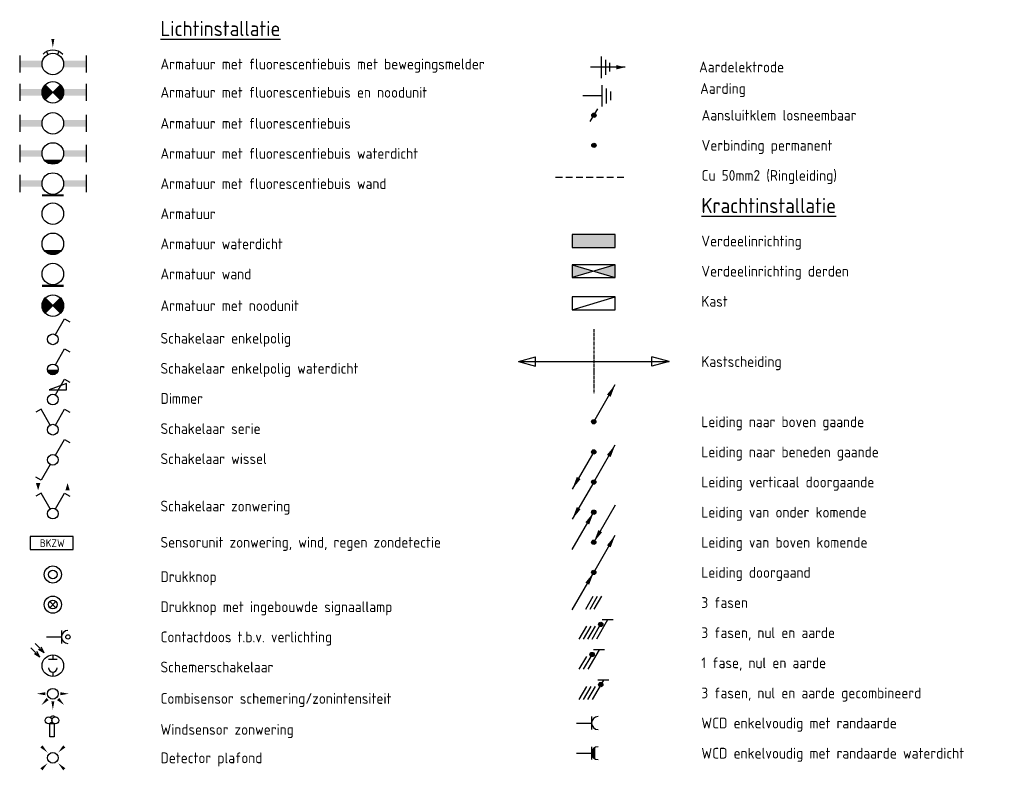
# Model space of a CAD drawing. Extents: x 177 to 57912, y -739 to 34723.
# Tile 2 of 4: x 307 to 23178, y 16803 to 34244. Entities that reach past the tile are written whole.
import ezdxf
from ezdxf.enums import TextEntityAlignment as Align

# ---------------------------------------------------------------- set-up
doc = ezdxf.new("R2010")
doc.units = 0
doc.header["$LTSCALE"] = 50
doc.linetypes.add('CENTER', pattern=[2, 1.25, -0.25, 0.25, -0.25])
doc.linetypes.add('HIDDEN2', pattern=[4.7625, 3.175, -1.5875])
doc.layers.get('0').update_dxf_attribs({"linetype": 'CONTINUOUS'})
for name, color, linetype in [('EL6112--', 3, 'CONTINUOUS'), ('EL6114--', 3, 'CONTINUOUS'), ('EL6121--', 3, 'CONTINUOUS'), ('EL6122--', 3, 'CONTINUOUS'), ('EL6212--', 3, 'CONTINUOUS'), ('EL6212--_S', 4, 'CONTINUOUS'), ('EL6222--', 3, 'CONTINUOUS'), ('EL6223--', 3, 'CONTINUOUS'), ('EL6311--', 3, 'CONTINUOUS'), ('EL6312--', 3, 'CONTINUOUS'), ('EL6511--', 3, 'CONTINUOUS')]:
    doc.layers.add(name, color=color, linetype=linetype)
doc.styles.add('BURO-018', font='ISO.shx', dxfattribs={"height": 1.8})
doc.styles.add('BURO-025', font='ISO.shx', dxfattribs={"height": 2.5})
doc.styles.add('BURO-035', font='ISO.shx', dxfattribs={"height": 3.5})

# ---------------------------------------------------------------- blocks, each defined once
blk = doc.blocks.new('1115B3A')
at = {"color": 0, "linetype": 'Continuous'}
blk.add_circle((0, 0), 2.5, dxfattribs=at)
at = {"color": 0, "linetype": 'Continuous', "style": 'BURO-018'}
for tag, p in [('E_GKAST', (0, 8)), ('E_GROEP', (0, 5)), ('E_SGROEP', (4.5, 5)), ('E_ARMCODE', (0, 0)), ('E_SLET', (4.5, -1))]:
    blk.add_attdef(tag, text='', height=1.8, dxfattribs=at).set_placement(p, align=Align.MIDDLE)
blk = doc.blocks.new('CB-1115B61540-002')
at = {"color": 0}
for p, q in [((-7.7, 2), (-7.7, -2)), ((7.7, 2), (7.7, -2))]:
    blk.add_line(p, q, dxfattribs=at)
at = {"color": 0, "linetype": 'Continuous', "const_width": 0.5}
blk.add_lwpolyline([(-2.5, -2.75), (2.5, -2.75)], dxfattribs=at)
at = {"color": 0, "linetype": 'Continuous'}
blk.add_circle((0, 0), 2.5, dxfattribs=at)
at = {"color": 0}
for points in [[(-2.5, 0.75), (-7.7, 0.75), (-2.5, -0.75), (-7.7, -0.75)], [(2.5, 0.75), (7.7, 0.75), (2.5, -0.75), (7.7, -0.75)]]:
    blk.add_solid(points, dxfattribs=at)
at = {"color": 0, "linetype": 'Continuous', "style": 'BURO-018'}
for tag, p in [('E_GKAST', (0, 8)), ('E_GROEP', (0, 5)), ('E_SGROEP', (4.5, 5)), ('E_ARMCODE', (0, 0)), ('E_SLET', (4.5, -3))]:
    blk.add_attdef(tag, text='', height=1.8, dxfattribs=at).set_placement(p, align=Align.MIDDLE)
blk = doc.blocks.new('1115B61540')
at = {"color": 0}
for p, q in [((-7.7, 2), (-7.7, -2)), ((7.7, 2), (7.7, -2))]:
    blk.add_line(p, q, dxfattribs=at)
at = {"color": 0, "linetype": 'Continuous'}
blk.add_circle((0, 0), 2.5, dxfattribs=at)
at = {"color": 0}
for points in [[(-2.5, 0.75), (-7.7, 0.75), (-2.5, -0.75), (-7.7, -0.75)], [(2.5, 0.75), (7.7, 0.75), (2.5, -0.75), (7.7, -0.75)]]:
    blk.add_solid(points, dxfattribs=at)
at = {"color": 0, "linetype": 'Continuous', "style": 'BURO-018'}
for tag, p in [('E_GKAST', (0, 8)), ('E_GROEP', (0, 5)), ('E_SGROEP', (4.5, 5)), ('E_ARMCODE', (0, 0)), ('E_SLET', (4.5, -3))]:
    blk.add_attdef(tag, text='', height=1.8, dxfattribs=at).set_placement(p, align=Align.MIDDLE)
blk = doc.blocks.new('CB-1115B61540-006')
at = {"color": 0}
for p, q in [((-7.7, 2), (-7.7, -2)), ((7.7, 2), (7.7, -2))]:
    blk.add_line(p, q, dxfattribs=at)
at = {"color": 0, "linetype": 'Continuous'}
for p, q in [((1.88, -1.65), (-1.88, -1.65)), ((1.68, -1.85), (-1.68, -1.85)), ((1.43, -2.05), (-1.43, -2.05)), ((1.09, -2.25), (-1.09, -2.25)), ((0.5, -2.45), (-0.5, -2.45))]:
    blk.add_line(p, q, dxfattribs=at)
blk.add_circle((0, 0), 2.5, dxfattribs=at)
at = {"color": 0}
for points in [[(-2.5, 0.75), (-7.7, 0.75), (-2.5, -0.75), (-7.7, -0.75)], [(2.5, 0.75), (7.7, 0.75), (2.5, -0.75), (7.7, -0.75)]]:
    blk.add_solid(points, dxfattribs=at)
at = {"color": 0, "linetype": 'Continuous', "style": 'BURO-018'}
for tag, p in [('E_GKAST', (0, 8)), ('E_GROEP', (0, 5)), ('E_SGROEP', (4.5, 5)), ('E_ARMCODE', (0, 0)), ('E_SLET', (4.5, -3))]:
    blk.add_attdef(tag, text='', height=1.8, dxfattribs=at).set_placement(p, align=Align.MIDDLE)
blk = doc.blocks.new('CB-1115B3A-005')
at = {"color": 0, "linetype": 'Continuous'}
for p, q in [((1.88, -1.65), (-1.88, -1.65)), ((1.68, -1.85), (-1.68, -1.85)), ((1.43, -2.05), (-1.43, -2.05)), ((1.09, -2.25), (-1.09, -2.25)), ((0.5, -2.45), (-0.5, -2.45))]:
    blk.add_line(p, q, dxfattribs=at)
blk.add_circle((0, 0), 2.5, dxfattribs=at)
at = {"color": 0, "linetype": 'Continuous', "style": 'BURO-018'}
for tag, p in [('E_GKAST', (0, 8)), ('E_GROEP', (0, 5)), ('E_SGROEP', (4.5, 5)), ('E_ARMCODE', (0, 0)), ('E_SLET', (4.5, -1))]:
    blk.add_attdef(tag, text='', height=1.8, dxfattribs=at).set_placement(p, align=Align.MIDDLE)
blk = doc.blocks.new('CB-1115B3A-006')
at = {"color": 0, "linetype": 'Continuous', "const_width": 0.5}
blk.add_lwpolyline([(-2.5, -2.75), (2.5, -2.75)], dxfattribs=at)
at = {"color": 0, "linetype": 'Continuous'}
blk.add_circle((0, 0), 2.5, dxfattribs=at)
at = {"color": 0, "linetype": 'Continuous', "style": 'BURO-018'}
for tag, p in [('E_GKAST', (0, 8)), ('E_GROEP', (0, 5)), ('E_SGROEP', (4.5, 5)), ('E_ARMCODE', (0, 0)), ('E_SLET', (4.5, -1))]:
    blk.add_attdef(tag, text='', height=1.8, dxfattribs=at).set_placement(p, align=Align.MIDDLE)
blk = doc.blocks.new('1114A1')
at = {"color": 0, "linetype": 'Continuous'}
for p, q in [((0.62, 3.33), (2.74, 7)), ((2.74, 7), (3.95, 6.3))]:
    blk.add_line(p, q, dxfattribs=at)
blk.add_circle((0, 2.25), 1.25, dxfattribs=at)
at = {"color": 0, "linetype": 'Continuous', "style": 'BURO-018'}
for tag, p in [('E_SLET1', (3.36, 9)), ('E_GROEP', (0, 0)), ('E_GKAST', (0, 0))]:
    blk.add_attdef(tag, text='', height=1.8, dxfattribs=at).set_placement(p, align=Align.MIDDLE)
at = {"color": 0, "linetype": 'Continuous', "style": 'BURO-018', "flags": 1}
for tag in ['E_MATCODE', 'E_SGROEP']:
    blk.add_attdef(tag, text='', height=1.8, dxfattribs=at).set_placement((0, 0), align=Align.MIDDLE)
blk = doc.blocks.new('CB-1114A1-002')
at = {"color": 0, "linetype": 'Continuous'}
for p, q in [((0.62, 3.33), (2.74, 7)), ((2.74, 7), (3.95, 6.3)), ((1.22, 2), (-1.22, 2)), ((1.17, 1.8), (-1.17, 1.8)), ((1.07, 1.6), (-1.07, 1.6)), ((0.92, 1.4), (-0.92, 1.4)), ((0.68, 1.2), (-0.68, 1.2))]:
    blk.add_line(p, q, dxfattribs=at)
blk.add_circle((0, 2.25), 1.25, dxfattribs=at)
at = {"color": 0, "linetype": 'Continuous', "style": 'BURO-018'}
for tag, p in [('E_SLET1', (3.36, 9)), ('E_GROEP', (0, 0)), ('E_GKAST', (0, 0))]:
    blk.add_attdef(tag, text='', height=1.8, dxfattribs=at).set_placement(p, align=Align.MIDDLE)
at = {"color": 0, "linetype": 'Continuous', "style": 'BURO-018', "flags": 1}
for tag in ['E_MATCODE', 'E_SGROEP']:
    blk.add_attdef(tag, text='', height=1.8, dxfattribs=at).set_placement((0, 0), align=Align.MIDDLE)
blk = doc.blocks.new('CB-1114A1-001')
at = {"color": 0, "linetype": 'Continuous'}
for p, q in [((0.62, 3.33), (2.74, 7)), ((2.74, 7), (3.95, 6.3)), ((3.15, 6), (-0.85, 4.5)), ((3.15, 4.5), (3.15, 6)), ((-0.85, 4.5), (3.15, 4.5))]:
    blk.add_line(p, q, dxfattribs=at)
blk.add_circle((0, 2.25), 1.25, dxfattribs=at)
at = {"color": 0, "linetype": 'Continuous', "style": 'BURO-018'}
for tag, p in [('E_SLET1', (3.36, 9)), ('E_GROEP', (0, 0)), ('E_GKAST', (0, 0))]:
    blk.add_attdef(tag, text='', height=1.8, dxfattribs=at).set_placement(p, align=Align.MIDDLE)
at = {"color": 0, "linetype": 'Continuous', "style": 'BURO-018', "flags": 1}
for tag in ['E_MATCODE', 'E_SGROEP']:
    blk.add_attdef(tag, text='', height=1.8, dxfattribs=at).set_placement((0, 0), align=Align.MIDDLE)
blk = doc.blocks.new('E00406')
at = {"color": 0, "linetype": 'Continuous'}
for p, q in [((-1.5, 4.5), (1.5, 4.5)), ((0, 1), (0, 4.5))]:
    blk.add_line(p, q, dxfattribs=at)
blk.add_circle((0, 6), 0.5, dxfattribs=at)
blk.add_arc((0, 6), 1.5, 180, 0, dxfattribs=at)
at = {"color": 0, "linetype": 'Continuous', "style": 'BURO-018', "flags": 1}
for tag, p in [('E_VERMCODE', (30, 13.5)), ('E_MATCODE', (0, 0))]:
    blk.add_attdef(tag, text='', height=1.8, dxfattribs=at).set_placement(p, align=Align.MIDDLE)
at = {"color": 0, "linetype": 'Continuous', "style": 'BURO-018'}
for tag, p in [('E_GKAST', (0, 11)), ('E_GROEP', (0, 8)), ('E_SGROEP', (4.5, 8)), ('E_SLET1', (3.5, 5))]:
    blk.add_attdef(tag, text='', height=1.8, dxfattribs=at).set_placement(p, align=Align.MIDDLE)
blk = doc.blocks.new('111406')
at = {"color": 0, "linetype": 'Continuous'}
for p, q in [((0.62, 3.33), (2.74, 7)), ((2.74, 7), (3.95, 6.3)), ((-0.62, 1.17), (-2.74, -2.5)), ((-2.74, -2.5), (-3.95, -1.8))]:
    blk.add_line(p, q, dxfattribs=at)
blk.add_circle((0, 2.25), 1.25, dxfattribs=at)
at = {"color": 0, "linetype": 'Continuous', "style": 'BURO-018'}
for tag, p in [('E_SLET1', (3.42, 9)), ('E_GROEP', (0, 0)), ('E_GKAST', (0, 0))]:
    blk.add_attdef(tag, text='', height=1.8, dxfattribs=at).set_placement(p, align=Align.MIDDLE)
at = {"color": 0, "linetype": 'Continuous', "style": 'BURO-018', "flags": 1}
for tag in ['E_MATCODE', 'E_SGROEP']:
    blk.add_attdef(tag, text='', height=1.8, dxfattribs=at).set_placement((0, 0), align=Align.MIDDLE)
blk = doc.blocks.new('111405')
at = {"color": 0, "linetype": 'Continuous'}
for p, q in [((-2.74, 7), (-3.95, 6.3)), ((-0.62, 3.33), (-2.74, 7)), ((0.62, 3.33), (2.74, 7)), ((2.74, 7), (3.95, 6.3))]:
    blk.add_line(p, q, dxfattribs=at)
blk.add_circle((0, 2.25), 1.25, dxfattribs=at)
at = {"color": 0, "linetype": 'Continuous', "style": 'BURO-018'}
for tag, p in [('E_SLET1', (-3.42, 9)), ('E_SLET2', (3.42, 9)), ('E_GROEP', (0, 0)), ('E_GKAST', (0, 0))]:
    blk.add_attdef(tag, text='', height=1.8, dxfattribs=at).set_placement(p, align=Align.MIDDLE)
at = {"color": 0, "linetype": 'Continuous', "style": 'BURO-018', "flags": 1}
for tag in ['E_MATCODE', 'E_SGROEP']:
    blk.add_attdef(tag, text='', height=1.8, dxfattribs=at).set_placement((0, 0), align=Align.MIDDLE)
blk = doc.blocks.new('111410')
at = {"color": 0, "linetype": 'Continuous'}
for radius in [2, 1]:
    blk.add_circle((0, 3), radius, dxfattribs=at)
at = {"color": 0, "linetype": 'Continuous', "style": 'BURO-018'}
for tag, p in [('E_SLET1', (0, 7)), ('E_GROEP', (0, 0)), ('E_GKAST', (0, 0))]:
    blk.add_attdef(tag, text='', height=1.8, dxfattribs=at).set_placement(p, align=Align.MIDDLE)
at = {"color": 0, "linetype": 'Continuous', "style": 'BURO-018', "flags": 1}
for tag in ['E_MATCODE', 'E_SGROEP']:
    blk.add_attdef(tag, text='', height=1.8, dxfattribs=at).set_placement((0, 0), align=Align.MIDDLE)
blk = doc.blocks.new('111411')
at = {"color": 0, "linetype": 'Continuous'}
for p, q in [((-0.71, 3.71), (0.71, 2.29)), ((-0.71, 2.29), (0.71, 3.71))]:
    blk.add_line(p, q, dxfattribs=at)
for radius in [2, 1]:
    blk.add_circle((0, 3), radius, dxfattribs=at)
at = {"color": 0, "linetype": 'Continuous', "style": 'BURO-018'}
for tag, p in [('E_SLET1', (0, 7)), ('E_GROEP', (0, 0)), ('E_GKAST', (0, 0))]:
    blk.add_attdef(tag, text='', height=1.8, dxfattribs=at).set_placement(p, align=Align.MIDDLE)
at = {"color": 0, "linetype": 'Continuous', "style": 'BURO-018', "flags": 1}
for tag in ['E_MATCODE', 'E_SGROEP']:
    blk.add_attdef(tag, text='', height=1.8, dxfattribs=at).set_placement((0, 0), align=Align.MIDDLE)
blk = doc.blocks.new('0514A2')
at = {"color": 0, "linetype": 'Continuous'}
for p, q in [((-5.12, 7.62), (-3, 5.5)), ((-4.12, 8.62), (-2, 6.5)), ((-2, 6.5), (-3.3, 7.25)), ((-2, 6.5), (-2.75, 7.8)), ((-3, 5.5), (-4.3, 6.25)), ((-3, 5.5), (-3.75, 6.8)), ((-1, 5), (1, 5)), ((0, 6), (0, 5)), ((0, 2), (0, 1))]:
    blk.add_line(p, q, dxfattribs=at)
blk.add_circle((0, 3.5), 2.5, dxfattribs=at)
blk.add_arc((0, 3), 1, 180, 0, dxfattribs=at)
at = {"color": 0, "linetype": 'Continuous', "style": 'BURO-018'}
for tag, p in [('E_SLET1', (0, 8)), ('E_GROEP', (0, 0)), ('E_GKAST', (0, 0))]:
    blk.add_attdef(tag, text='', height=1.8, dxfattribs=at).set_placement(p, align=Align.MIDDLE)
at = {"color": 0, "linetype": 'Continuous', "style": 'BURO-018', "flags": 1}
for tag in ['E_MATCODE', 'E_SGROEP']:
    blk.add_attdef(tag, text='', height=1.8, dxfattribs=at).set_placement((0, 0), align=Align.MIDDLE)
blk = doc.blocks.new('E00411')
at = {"color": 0, "linetype": 'Continuous'}
blk.add_circle((0, 0), 1.25, dxfattribs=at)
for points in [[(-2.89, 2.4), (-2.4, 2.89), (-1.24, 1.24)], [(2.4, 2.89), (2.89, 2.4), (1.24, 1.24)], [(-2.4, -2.89), (-2.89, -2.4), (-1.24, -1.24)], [(2.89, -2.4), (2.4, -2.89), (1.24, -1.24)]]:
    blk.add_solid(points, dxfattribs=at)
at = {"color": 0, "linetype": 'Continuous', "style": 'BURO-018'}
for tag, p in [('E_GKAST', (0, 8)), ('E_GROEP', (0, 5)), ('E_SLET1', (4.5, 2)), ('E_GROEP', (0, 0)), ('E_GKAST', (0, 0))]:
    blk.add_attdef(tag, text='', height=1.8, dxfattribs=at).set_placement(p, align=Align.MIDDLE)
at = {"color": 0, "linetype": 'Continuous', "style": 'BURO-018', "flags": 1}
for tag, p in [('E_SGROEP', (4.5, 5)), ('E_MATCODE', (0, 0)), ('E_SGROEP', (0, 0))]:
    blk.add_attdef(tag, text='', height=1.8, dxfattribs=at).set_placement(p, align=Align.MIDDLE)
blk = doc.blocks.new('1116A4C')
at = {"color": 0, "linetype": 'Continuous'}
for p, q in [((-5, 4), (-5, 1)), ((5, 4), (-5, 4)), ((5, 1), (5, 4)), ((-5, 1), (5, 1))]:
    blk.add_line(p, q, dxfattribs=at)
blk.add_solid([(-5, 4), (-5, 1), (5, 4), (5, 1)], dxfattribs=at)
at = {"color": 0, "linetype": 'Continuous', "style": 'BURO-018'}
for tag, p in [('E_GKAST', (0, 15)), ('E_GROEP', (0, 9)), ('E_SGROEP', (4.5, 9)), ('E_KAST', (0, 6))]:
    blk.add_attdef(tag, text='', height=1.8, dxfattribs=at).set_placement(p, align=Align.MIDDLE)
at = {"color": 0, "linetype": 'Continuous', "style": 'BURO-018', "flags": 1}
blk.add_attdef('E_MATCODE', text='', height=1.8, dxfattribs=at).set_placement((0, 0), align=Align.MIDDLE)
blk = doc.blocks.new('1116A4B')
at = {"color": 0, "linetype": 'Continuous'}
for p, q in [((-5, 4), (-5, 1)), ((5, 4), (-5, 4)), ((-5, 4), (5, 1)), ((5, 4), (-5, 1)), ((5, 1), (5, 4)), ((-5, 1), (5, 1))]:
    blk.add_line(p, q, dxfattribs=at)
for points in [[(-5, 4), (0, 2.5), (-5, 1)], [(5, 4), (0, 2.5), (5, 1)]]:
    blk.add_solid(points, dxfattribs=at)
at = {"color": 0, "linetype": 'Continuous', "style": 'BURO-018'}
for tag, p in [('E_GKAST', (0, 15)), ('E_GROEP', (0, 9)), ('E_SGROEP', (4.5, 9)), ('E_KAST', (0, 6))]:
    blk.add_attdef(tag, text='', height=1.8, dxfattribs=at).set_placement(p, align=Align.MIDDLE)
at = {"color": 0, "linetype": 'Continuous', "style": 'BURO-018', "flags": 1}
blk.add_attdef('E_MATCODE', text='', height=1.8, dxfattribs=at).set_placement((0, 0), align=Align.MIDDLE)
blk = doc.blocks.new('E00160')
at = {"color": 0, "linetype": 'Continuous'}
for p, q in [((-17.5, 0), (-13.5, 1.07)), ((-17.5, 0), (17.5, 0)), ((-17.5, 0), (-13.5, -1.07)), ((-13.5, -1.07), (-13.5, 1.07)), ((17.5, 0), (13.5, 1.07)), ((13.5, -1.07), (13.5, 1.07)), ((17.5, 0), (13.5, -1.07))]:
    blk.add_line(p, q, dxfattribs=at)
at = {"color": 0, "linetype": 'Continuous', "style": 'BURO-035'}
for tag, p in [('E_TEXT2', (-22.5, 0)), ('E_TEXT1', (22.5, 0))]:
    blk.add_attdef(tag, text='', height=3.5, dxfattribs=at).set_placement(p, align=Align.MIDDLE)
blk = doc.blocks.new('111201')
at = {"color": 0, "linetype": 'Continuous'}
blk.add_line((0, 0), (5, 8.66), dxfattribs=at)
blk.add_lwpolyline([(5, 8.66, 0, 1, 0), (3.5, 6.06, 1, 1, 0)], format="xyseb", dxfattribs=at)
at = {"color": 0, "const_width": 0.5}
blk.add_lwpolyline([(-0.25, 0, 1), (0.25, 0, 1)], format="xyb", close=True, dxfattribs=at)
at = {"color": 0, "linetype": 'Continuous'}
blk.add_circle((0, 0), 0.5, dxfattribs=at)
blk = doc.blocks.new('111202')
at = {"color": 0, "linetype": 'Continuous'}
blk.add_line((0, 0), (-5, -8.66), dxfattribs=at)
at = {"color": 0, "const_width": 0.5}
blk.add_lwpolyline([(-0.25, 0, 1), (0.25, 0, 1)], format="xyb", close=True, dxfattribs=at)
at = {"color": 0, "linetype": 'Continuous'}
blk.add_lwpolyline([(-5, -8.66, 0, 1, 0), (-3.5, -6.06, 1, 1, 0)], format="xyseb", dxfattribs=at)
blk.add_circle((0, 0), 0.5, dxfattribs=at)
blk = doc.blocks.new('111203')
at = {"color": 0, "linetype": 'Continuous'}
for q in [(5, 8.66), (-5, -8.66)]:
    blk.add_line((0, 0), q, dxfattribs=at)
for points in [[(5, 8.66, 0, 1, 0), (3.5, 6.06, 1, 1, 0)], [(-5, -8.66, 0, 1, 0), (-3.5, -6.06, 1, 1, 0)]]:
    blk.add_lwpolyline(points, format="xyseb", dxfattribs=at)
at = {"color": 0, "const_width": 0.5}
blk.add_lwpolyline([(-0.25, 0, 1), (0.25, 0, 1)], format="xyb", close=True, dxfattribs=at)
at = {"color": 0, "linetype": 'Continuous'}
blk.add_circle((0, 0), 0.5, dxfattribs=at)
blk = doc.blocks.new('E00427')
at = {"color": 0, "linetype": 'Continuous'}
blk.add_line((-5, -8.66), (0, 0), dxfattribs=at)
blk.add_lwpolyline([(0, 0, 0, 1, 0), (-1.5, -2.6, 1, 1, 0)], format="xyseb", dxfattribs=at)
at = {"color": 0, "const_width": 0.5}
blk.add_lwpolyline([(-0.25, 0, 1), (0.25, 0, 1)], format="xyb", close=True, dxfattribs=at)
at = {"color": 0, "linetype": 'Continuous'}
blk.add_circle((0, 0), 0.5, dxfattribs=at)
blk = doc.blocks.new('E00428')
at = {"color": 0, "linetype": 'Continuous'}
blk.add_line((5, 8.66), (0, 0), dxfattribs=at)
blk.add_lwpolyline([(0, 0, 0, 1, 0), (1.5, 2.6, 1, 1, 0)], format="xyseb", dxfattribs=at)
at = {"color": 0, "const_width": 0.5}
blk.add_lwpolyline([(0.25, 0, 1), (-0.25, 0, 1)], format="xyb", close=True, dxfattribs=at)
at = {"color": 0, "linetype": 'Continuous'}
blk.add_circle((0, 0), 0.5, dxfattribs=at)
blk = doc.blocks.new('E00429')
at = {"color": 0, "linetype": 'Continuous'}
for p, q in [((0, 0), (5, 8.66)), ((-5, -8.66), (0, 0))]:
    blk.add_line(p, q, dxfattribs=at)
for points in [[(5, 8.66, 0, 1, 0), (3.5, 6.06, 1, 1, 0)], [(0, 0, 0, 1, 0), (-1.5, -2.6, 1, 1, 0)]]:
    blk.add_lwpolyline(points, format="xyseb", dxfattribs=at)
at = {"color": 0, "const_width": 0.5}
blk.add_lwpolyline([(-0.25, 0, 1), (0.25, 0, 1)], format="xyb", close=True, dxfattribs=at)
at = {"color": 0, "linetype": 'Continuous'}
blk.add_circle((0, 0), 0.5, dxfattribs=at)
blk = doc.blocks.new('030102')
at = {"color": 0, "linetype": 'Continuous'}
for p, q in [((1.5, 0.13), (-1.5, 1.87)), ((1.5, -0.87), (-1.5, 0.87)), ((1.5, -1.87), (-1.5, -0.13))]:
    blk.add_line(p, q, dxfattribs=at)
blk = doc.blocks.new('111104')
at = {"color": 0, "linetype": 'Continuous'}
for p, q in [((-3, 6.98), (-3, 4.48)), ((-3, 5.73), (1.5, 3.13)), ((1.5, 2.13), (-1.5, 3.87)), ((1.5, 1.13), (-1.5, 2.87)), ((1.5, 0.13), (-1.5, 1.87)), ((1.5, -0.87), (-1.5, 0.87))]:
    blk.add_line(p, q, dxfattribs=at)
at = {"color": 0, "linetype": 'Continuous', "const_width": 0.5}
blk.add_lwpolyline([(-1.68, 4.12, 1), (-2.18, 4.12, 1)], format="xyb", close=True, dxfattribs=at)
at = {"color": 0, "linetype": 'Continuous'}
blk.add_circle((-1.93, 4.12), 0.5, dxfattribs=at)
at = {"color": 0, "linetype": 'Continuous', "style": 'BURO-018', "flags": 1}
blk.add_attdef('E_MATCODE', text='', height=1.8, dxfattribs=at).set_placement((0, 0), align=Align.MIDDLE)
blk = doc.blocks.new('111104A')
at = {"color": 0, "linetype": 'Continuous'}
for p, q in [((-3, 4.98), (-3, 2.48)), ((-3, 3.73), (1.5, 1.13)), ((1.5, 0.13), (-1.5, 1.87)), ((1.5, -0.87), (-1.5, 0.87))]:
    blk.add_line(p, q, dxfattribs=at)
at = {"color": 0, "linetype": 'Continuous', "const_width": 0.5}
blk.add_lwpolyline([(-1.68, 2.12, 1), (-2.18, 2.12, 1)], format="xyb", close=True, dxfattribs=at)
at = {"color": 0, "linetype": 'Continuous'}
blk.add_circle((-1.93, 2.12), 0.5, dxfattribs=at)
at = {"color": 0, "linetype": 'Continuous', "style": 'BURO-018', "flags": 1}
blk.add_attdef('E_MATCODE', text='', height=1.8, dxfattribs=at).set_placement((0, 0), align=Align.MIDDLE)
blk = doc.blocks.new('111103A')
at = {"color": 0, "linetype": 'Continuous'}
for p, q in [((-3, 5.98), (-3, 3.48)), ((-3, 4.73), (1.5, 2.13)), ((1.5, 1.13), (-1.5, 2.87)), ((1.5, 0.13), (-1.5, 1.87)), ((1.5, -0.87), (-1.5, 0.87))]:
    blk.add_line(p, q, dxfattribs=at)
at = {"color": 0, "linetype": 'Continuous', "const_width": 0.5}
blk.add_lwpolyline([(-1.68, 4.12, 1), (-2.18, 4.12, 1)], format="xyb", close=True, dxfattribs=at)
at = {"color": 0, "linetype": 'Continuous'}
blk.add_circle((-1.93, 4.12), 0.5, dxfattribs=at)
blk = doc.blocks.new('111304')
at = {"color": 0, "linetype": 'Continuous'}
for p, q in [((-1.5, 4.5), (1.5, 4.5)), ((0, 1), (0, 4.5))]:
    blk.add_line(p, q, dxfattribs=at)
blk.add_arc((0, 6), 1.5, 180, 0, dxfattribs=at)
at = {"color": 0, "linetype": 'Continuous', "style": 'BURO-018'}
for tag, p in [('E_GKAST', (0, 11.5)), ('E_GROEP', (0, 8.5)), ('E_SGROEP', (4.5, 8.5))]:
    blk.add_attdef(tag, text='', height=1.8, dxfattribs=at).set_placement(p, align=Align.MIDDLE)
at = {"color": 0, "linetype": 'Continuous', "style": 'BURO-018', "flags": 1}
for tag, p in [('E_VERMCODE', (13, 8.5)), ('E_MATCODE', (0, 0))]:
    blk.add_attdef(tag, text='', height=1.8, dxfattribs=at).set_placement(p, align=Align.MIDDLE)
blk = doc.blocks.new('111304WD')
at = {"color": 0, "linetype": 'Continuous'}
for p, q in [((1.3, 5.25), (-1.3, 5.25)), ((1.16, 5.05), (-1.16, 5.05)), ((0.96, 4.85), (-0.96, 4.85)), ((0.65, 4.65), (-0.65, 4.65)), ((-1.5, 4.5), (1.5, 4.5)), ((0, 1), (0, 4.5))]:
    blk.add_line(p, q, dxfattribs=at)
blk.add_arc((0, 6), 1.5, 180, 0, dxfattribs=at)
at = {"color": 0, "linetype": 'Continuous', "style": 'BURO-018'}
for tag, p in [('E_GKAST', (0, 11.5)), ('E_GROEP', (0, 8.5)), ('E_SGROEP', (4.5, 8.5))]:
    blk.add_attdef(tag, text='', height=1.8, dxfattribs=at).set_placement(p, align=Align.MIDDLE)
at = {"color": 0, "linetype": 'Continuous', "style": 'BURO-018', "flags": 1}
for tag, p in [('E_VERMCODE', (13, 8.5)), ('E_MATCODE', (0, 0))]:
    blk.add_attdef(tag, text='', height=1.8, dxfattribs=at).set_placement(p, align=Align.MIDDLE)
blk = doc.blocks.new('0215A2')
at = {"color": 0, "linetype": 'Continuous'}
for p, q in [((0, -8), (0, 0)), ((-2.5, -2.5), (2.5, -2.5)), ((-1.75, -3.5), (1.75, -3.5)), ((-1, -4.5), (1, -4.5))]:
    blk.add_line(p, q, dxfattribs=at)
blk.add_lwpolyline([(0, -8, 0, 1, 0), (0, -6, 1, 1, 0)], format="xyseb", dxfattribs=at)
at = {"color": 0, "linetype": 'Continuous', "style": 'BURO-018', "flags": 1}
blk.add_attdef('E_MATCODE', text='', height=1.8, dxfattribs=at).set_placement((0, 0), align=Align.MIDDLE)
blk = doc.blocks.new('021501')
at = {"color": 0, "linetype": 'Continuous'}
for p, q in [((0, -4.5), (0, 0)), ((-2.5, -4.5), (2.5, -4.5)), ((-1.75, -5.5), (1.75, -5.5)), ((-1, -6.5), (1, -6.5))]:
    blk.add_line(p, q, dxfattribs=at)
at = {"color": 0, "linetype": 'Continuous', "style": 'BURO-018', "flags": 1}
blk.add_attdef('E_MATCODE', text='', height=1.8, dxfattribs=at).set_placement((0, 0), align=Align.MIDDLE)
blk = doc.blocks.new('0302A1')
at = {"color": 0, "linetype": 'Continuous'}
blk.add_line((-0.87, -1.5), (0.87, 1.5), dxfattribs=at)
at = {"color": 0, "const_width": 0.5}
blk.add_lwpolyline([(-0.25, 0, 1), (0.25, 0, 1)], format="xyb", close=True, dxfattribs=at)
at = {"color": 0, "linetype": 'Continuous'}
blk.add_circle((0, 0), 0.5, dxfattribs=at)
at = {"color": 0, "linetype": 'Continuous', "style": 'BURO-018', "flags": 1}
blk.add_attdef('E_MATCODE', text='', height=1.8, dxfattribs=at).set_placement((0, 0), align=Align.MIDDLE)
blk = doc.blocks.new('030201')
at = {"color": 0, "const_width": 0.5}
blk.add_lwpolyline([(-0.25, 0, 1), (0.25, 0, 1)], format="xyb", close=True, dxfattribs=at)
at = {"color": 0, "linetype": 'Continuous'}
blk.add_circle((0, 0), 0.5, dxfattribs=at)
at = {"color": 0, "linetype": 'Continuous', "style": 'BURO-018', "flags": 1}
blk.add_attdef('E_MATCODE', text='', height=1.8, dxfattribs=at).set_placement((0, 0), align=Align.MIDDLE)
blk = doc.blocks.new('1116A4A')
at = {"color": 0, "linetype": 'Continuous'}
for p, q in [((-5, 4), (-5, 1)), ((5, 4), (-5, 4)), ((-5, 1), (5, 4)), ((5, 1), (5, 4)), ((-5, 1), (5, 1))]:
    blk.add_line(p, q, dxfattribs=at)
at = {"color": 0, "linetype": 'Continuous', "style": 'BURO-018'}
for tag, p in [('E_GKAST', (0, 15)), ('E_GROEP', (0, 9)), ('E_SGROEP', (4.5, 9)), ('E_KAST', (0, 6))]:
    blk.add_attdef(tag, text='', height=1.8, dxfattribs=at).set_placement(p, align=Align.MIDDLE)
at = {"color": 0, "linetype": 'Continuous', "style": 'BURO-018', "flags": 1}
blk.add_attdef('E_MATCODE', text='', height=1.8, dxfattribs=at).set_placement((0, 0), align=Align.MIDDLE)
blk = doc.blocks.new('111405A')
at = {"color": 0, "linetype": 'Continuous'}
for p, q in [((-2.74, 7), (-3.95, 6.3)), ((-0.62, 3.33), (-2.74, 7)), ((0.62, 3.33), (2.74, 7)), ((2.74, 7), (3.95, 6.3))]:
    blk.add_line(p, q, dxfattribs=at)
at = {"color": 0}
for points in [[(-3.42, 7.67, 0, 1, 0), (-3.42, 9.33, 1, 1, 0)], [(3.42, 9.33, 0, 1, 0), (3.42, 7.67, 1, 1, 0)]]:
    blk.add_lwpolyline(points, format="xyseb", dxfattribs=at)
at = {"color": 0, "linetype": 'Continuous'}
blk.add_circle((0, 2.25), 1.25, dxfattribs=at)
at = {"color": 0, "linetype": 'Continuous', "style": 'BURO-018', "flags": 1}
blk.add_attdef('E_MATCODE', text='', height=1.8, dxfattribs=at).set_placement((0, 0), align=Align.MIDDLE)
blk = doc.blocks.new('COMBISENSOR')
at = {"layer": 'EL6212--', "linetype": 'Continuous'}
blk.add_circle((0, 0), 125, dxfattribs=at)
for points in [[(-175, 35), (-175, -35), (-374, 0)], [(175, -35), (175, 35), (374, 0)], [(-149, -99), (-99, -149), (-264, -264)], [(-35, -175), (35, -175), (0, -374)], [(99, -149), (149, -99), (264, -264)]]:
    blk.add_solid(points, dxfattribs=at)
at = {"color": 1, "linetype": 'Continuous', "style": 'BURO-018'}
blk.add_attdef('E_SLET1', text='', height=180, dxfattribs=at).set_placement((0, -530), align=Align.MIDDLE)
blk = doc.blocks.new('WINDSENSOR')
at = {"layer": 'EL6212--'}
for p, q in [((0, 310), (100, 310)), ((0, 0), (0, 310)), ((100, 310), (100, 0)), ((100, 0), (0, 0))]:
    blk.add_line(p, q, dxfattribs=at)
for centre in [(-30, 380), (130, 380)]:
    blk.add_circle(centre, 80, dxfattribs=at)
for start, end in [(48.2813, 140.9065), (241.7134, 274.8488)]:
    blk.add_arc((70, 400), 80, start, end, dxfattribs=at)
at = {"color": 1, "linetype": 'Continuous', "style": 'BURO-018'}
blk.add_attdef('E_SLET1', text='', height=180, dxfattribs=at).set_placement((60, -150), align=Align.MIDDLE)
blk = doc.blocks.new('E00445')
at = {"color": 0, "linetype": 'Continuous'}
for p, q in [((5, 4), (-5, 4)), ((-5, 4), (-5, 1)), ((5, 1), (5, 4)), ((-5, 1), (5, 1))]:
    blk.add_line(p, q, dxfattribs=at)
at = {"color": 0, "linetype": 'Continuous', "style": 'BURO-018'}
for tag, p in [('E_GKAST', (0, 9)), ('E_GROEP', (0, 6)), ('E_SGROEP', (6, 6)), ('E_KAST', (8.5, 2.5))]:
    blk.add_attdef(tag, text='', height=1.8, dxfattribs=at).set_placement(p, align=Align.MIDDLE)
at = {"color": 0, "linetype": 'Continuous', "style": 'BURO-018', "flags": 1}
for tag, p in [('E_VERMCODE', (14.5, 6)), ('E_MATCODE', (0, 0))]:
    blk.add_attdef(tag, text='', height=1.8, dxfattribs=at).set_placement(p, align=Align.MIDDLE)
blk = doc.blocks.new('E00530PI1')
at = {"color": 0, "linetype": 'ByBlock'}
for p, q in [((-1.11, -2.24), (-1.5, -2.92)), ((1.11, -2.24), (1.5, -2.92))]:
    blk.add_line(p, q, dxfattribs=at)
blk.add_arc((0, -0.32), 3, 220.5288, 319.4712, dxfattribs=at)
blk.add_solid([(0.35, -5.81), (-0.35, -5.81), (0, -3.82)], dxfattribs=at)
blk = doc.blocks.new('E00018A')
at = {"color": 0, "linetype": 'Continuous'}
for p, q in [((1.77, -1.77), (-1.77, 1.77)), ((1.77, 1.77), (-1.77, -1.77))]:
    blk.add_line(p, q, dxfattribs=at)
at = {"color": 0, "linetype": 'Continuous', "const_width": 2.5}
for points in [[(-0.88, -0.88, -0.198912), (-1.25, 0, -0.198912), (-0.88, 0.88, -1)], [(0.88, -0.88, 0.198912), (1.25, 0, 0.198912), (0.88, 0.88, 1)]]:
    blk.add_lwpolyline(points, format="xyb", dxfattribs=at)
blk = doc.blocks.new('1115B3A-NO2')
at = {"color": 0, "linetype": 'Continuous'}
blk.add_circle((0, 0), 2.5, dxfattribs=at)
at = {"color": 0}
blk.add_blockref('E00018A', (0, 0), dxfattribs=at)
at = {"color": 0, "linetype": 'Continuous', "style": 'BURO-018'}
for tag, p in [('E_GKAST', (0, 8)), ('E_GROEP', (0, 5)), ('E_SGROEP', (4.5, 5)), ('E_ARMCODE', (0, 0)), ('E_SLET', (4.5, -1))]:
    blk.add_attdef(tag, text='', height=1.8, dxfattribs=at).set_placement(p, align=Align.MIDDLE)
blk = doc.blocks.new('1115B61540-NO2')
at = {"color": 0}
for p, q in [((-7.7, 2), (-7.7, -2)), ((7.7, 2), (7.7, -2))]:
    blk.add_line(p, q, dxfattribs=at)
at = {"color": 0, "linetype": 'Continuous'}
blk.add_circle((0, 0), 2.5, dxfattribs=at)
at = {"color": 0}
for points in [[(-2.5, 0.75), (-7.7, 0.75), (-2.5, -0.75), (-7.7, -0.75)], [(2.5, 0.75), (7.7, 0.75), (2.5, -0.75), (7.7, -0.75)]]:
    blk.add_solid(points, dxfattribs=at)
blk.add_blockref('E00018A', (0, 0), dxfattribs=at)
at = {"color": 0, "linetype": 'Continuous', "style": 'BURO-018'}
for tag, p in [('E_GKAST', (0, 8)), ('E_GROEP', (0, 5)), ('E_SGROEP', (4.5, 5)), ('E_ARMCODE', (0, 0)), ('E_SLET', (4.5, -3))]:
    blk.add_attdef(tag, text='', height=1.8, dxfattribs=at).set_placement(p, align=Align.MIDDLE)

msp = doc.modelspace()

# ---------------------------------------------------------------- linework, layer by layer
at = {"layer": 'EL6121--', "color": 5, "linetype": 'HIDDEN2'}
msp.add_line((12753, 30585), (14410, 30585), dxfattribs=at)
at = {"layer": 'EL6212--_S', "linetype": 'CENTER'}
msp.add_line((13641, 27051), (13641, 25551), dxfattribs=at)

# ---------------------------------------------------------------- block references
at = {"layer": 'EL6112--', "xscale": 100, "yscale": 100, "zscale": 100}
for name, p in [('1116A4A', (13641, 27401)), ('E00428', (13641, 22101)), ('E00427', (13641, 22801)), ('E00429', (13641, 21401))]:
    msp.add_blockref(name, p, dxfattribs=at)
at = {"layer": 'EL6114--'}
for name, p in [('COMBISENSOR', (1077, 18583)), ('WINDSENSOR', (1007, 17583))]:
    msp.add_blockref(name, p, dxfattribs=at)
at = {"layer": 'EL6121--', "xscale": 100, "yscale": 100, "zscale": 100, "rotation": 90}
for name, p in [('0215A2', (13568, 33139)), ('021501', (13390, 32474))]:
    msp.add_blockref(name, p, dxfattribs=at)
at = {"layer": 'EL6121--', "xscale": 100, "yscale": 100, "zscale": 100}
for name, p in [('0302A1', (13646, 32025)), ('030201', (13646, 31325))]:
    msp.add_blockref(name, p, dxfattribs=at)
at = {"layer": 'EL6212--', "xscale": 100, "yscale": 100, "zscale": 100}
for name, p in [('1116A4C', (13641, 28851)), ('1116A4B', (13641, 28151)), ('111201', (13641, 24901)), ('111203', (13641, 23501)), ('111202', (13641, 24201))]:
    msp.add_blockref(name, p, dxfattribs=at)
at = {"layer": 'EL6212--', "xscale": 100, "yscale": 100, "zscale": 100, "rotation": 270}
for name, p in [('030102', (13641, 20701)), ('111104', (13391, 20001)), ('111104A', (13391, 19301)), ('111103A', (13391, 18601))]:
    msp.add_blockref(name, p, dxfattribs=at)
at = {"layer": 'EL6212--_S', "xscale": 100, "yscale": 100, "zscale": 100}
msp.add_blockref('E00160', (13641, 26301), dxfattribs=at)
at = {"layer": 'EL6222--', "xscale": 100, "yscale": 100, "zscale": 100, "rotation": 270}
for name, p in [('111304', (13141, 17901)), ('111304WD', (13141, 17201))]:
    msp.add_blockref(name, p, dxfattribs=at)
at = {"layer": 'EL6223--', "xscale": 100, "yscale": 100, "zscale": 100}
msp.add_blockref('111405A', (1077, 22543), dxfattribs=at)
at = {"layer": 'EL6311--', "yscale": 100}
for name, p, xscale, zscale, rotation in [('E00530PI1', (1077, 33214), -100, 5000, 180), ('E00406', (827, 19903), 100, 100, 270)]:
    msp.add_blockref(name, p, dxfattribs=dict(at, xscale=xscale, zscale=zscale, rotation=rotation))
at = {"layer": 'EL6311--', "xscale": 100, "yscale": 100, "zscale": 100}
for name, p in [('1115B61540', (1077, 33214)), ('1115B61540-NO2', (1077, 32557)), ('1115B61540', (1077, 31836)), ('CB-1115B61540-006', (1077, 31136)), ('CB-1115B61540-002', (1077, 30436)), ('1115B3A', (1077, 29736)), ('CB-1115B3A-005', (1077, 29036)), ('CB-1115B3A-006', (1077, 28336)), ('1115B3A-NO2', (1077, 27601)), ('1114A1', (1077, 26593)), ('CB-1114A1-002', (1077, 25893)), ('CB-1114A1-001', (1077, 25193)), ('111405', (1077, 24493)), ('111406', (1077, 23793)), ('111410', (1077, 21053)), ('111411', (1077, 20353)), ('E00411', (1077, 17093))]:
    msp.add_blockref(name, p, dxfattribs=at)
at = {"layer": 'EL6312--', "xscale": 100, "yscale": 100, "zscale": 100}
msp.add_blockref('0514A2', (1077, 18885), dxfattribs=at)
at = {"layer": 'EL6511--'}
ref = msp.add_blockref('E00445', (1047, 21833), dxfattribs=dict(at, xscale=100, yscale=100, zscale=100))
ref.add_attrib('E_KAST', 'BKZW', dxfattribs={"layer": '0', "color": 2, "linetype": 'Continuous', "height": 180, "style": 'BURO-025'}).set_placement((1064, 22083), align=Align.MIDDLE)

# ---------------------------------------------------------------- texts
at = {"layer": 'EL6122--', "color": 3, "style": 'BURO-035'}
for s, p in [('%%ULichtinstallatie', (3577, 33864)), ('%%UKrachtinstallatie', (16141, 29751))]:
    msp.add_text(s, height=350, dxfattribs=at).set_placement(p)
at = {"layer": 'EL6311--', "color": 2, "style": 'BURO-025'}
for s, p in [('Armatuur met fluorescentiebuis met bewegingsmelder', (3577, 33214)), ('Aardelektrode', (16088, 33145)), ('Armatuur met fluorescentiebuis en noodunit', (3577, 32557)), ('Aarding', (16113, 32645)), ('Aansluitklem losneembaar', (16146, 32025)), ('Armatuur met fluorescentiebuis', (3577, 31836)), ('Verbinding permanent', (16146, 31325)), ('Armatuur met fluorescentiebuis waterdicht', (3577, 31136)), ('Cu 50mm2 (Ringleiding)', (16146, 30625)), ('Armatuur met fluorescentiebuis wand', (3577, 30436)), ('Armatuur', (3577, 29736)), ('Armatuur waterdicht', (3577, 29036)), ('Verdeelinrichting', (16141, 29101)), ('Armatuur wand', (3577, 28336)), ('Verdeelinrichting derden', (16141, 28401)), ('Armatuur met noodunit', (3577, 27601)), ('Kast ', (16141, 27701)), ('Schakelaar enkelpolig', (3577, 26843)), ('Kastscheiding', (16141, 26301)), ('Schakelaar enkelpolig waterdicht', (3577, 26143)), ('Dimmer', (3577, 25443)), ('Leiding naar boven gaande', (16141, 24901)), ('Schakelaar serie', (3577, 24743)), ('Leiding naar beneden gaande', (16141, 24201)), ('Schakelaar wissel', (3577, 24043)), ('Leiding verticaal doorgaande', (16141, 23501)), ('Schakelaar zonwering', (3577, 22943)), ('Leiding van onder komende', (16141, 22801)), ('Sensorunit zonwering, wind, regen zondetectie', (3577, 22103)), ('Leiding van boven komende', (16141, 22101)), ('Leiding doorgaand', (16141, 21401)), ('Drukknop', (3577, 21303)), ('3 fasen', (16141, 20701)), ('Drukknop met ingebouwde signaallamp', (3577, 20603)), ('3 fasen, nul en aarde', (16141, 20001)), ('Contactdoos t.b.v. verlichting', (3577, 19903)), ('1 fase, nul en aarde', (16141, 19301)), ('Schemerschakelaar', (3577, 19203)), ('Combisensor schemering/zonintensiteit', (3577, 18473)), ('3 fasen, nul en aarde gecombineerd', (16141, 18601)), ('Windsensor zonwering', (3577, 17753)), ('WCD enkelvoudig met randaarde', (16141, 17901)), ('Detector plafond', (3577, 17093)), ('WCD enkelvoudig met randaarde waterdicht', (16141, 17201))]:
    msp.add_text(s, height=250, dxfattribs=at).set_placement(p, align=Align.MIDDLE_LEFT)

doc.saveas('drawing.dxf')
